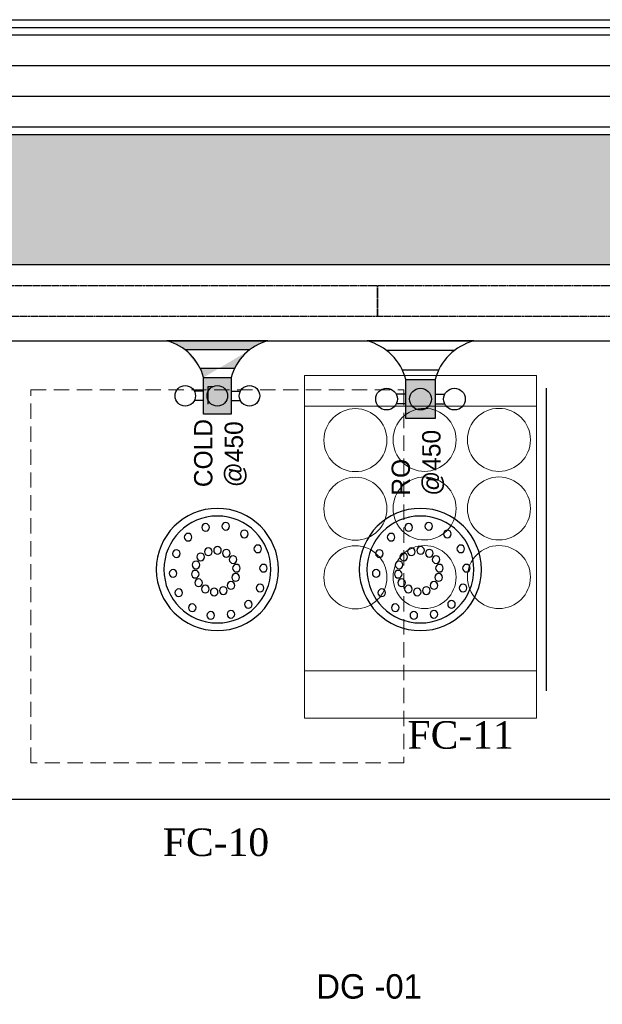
# Model space of a CAD drawing. Header units: inches. Extents: x 1703 to 137267, y -37098 to 14102.
# Tile 103 of 139: x 94446 to 95400, y 7077 to 8687. Entities that reach past the tile are written whole.
import ezdxf

# ---------------------------------------------------------------- set-up
doc = ezdxf.new("R2010")
doc.units = ezdxf.units.IN
doc.header["$MEASUREMENT"] = 0
for name, pattern in [('( Hidden )', [0.375, 0.25, -0.125]), ('HIDDEN', [0.375, 0.25, -0.125]), ('LEVEL-F-OVERALL LAYOUT$0$Hidden 2mm', [3, 2, -1])]:
    doc.linetypes.add(name, pattern=pattern)
for name, color, linetype, lineweight in [('AEQUIP', 9, 'Continuous', 0), ('CKD Dimensions', 7, 'Continuous', 0), ('CKD Equipments', 252, 'Continuous', 0), ('EQPT', 3, 'Continuous', 9), ('equipmenta', 7, 'Continuous', 20), ('L1', 171, 'Continuous', 13), ('LEVEL-F-OVERALL LAYOUT$0$A-DETL', 251, 'Continuous', 15), ('LEVEL-F-OVERALL LAYOUT$0$A-WALL', 251, 'Continuous', 13), ('LEVEL-F-OVERALL LAYOUT$0$A-WALL-FULL-EXTR', 251, 'Continuous', 35)]:
    doc.layers.add(name, color=color, linetype=linetype, lineweight=lineweight)
for name, color, linetype in [('CKD Plumbing', 6, 'Continuous'), ('dispaly screen', 1, 'Continuous'), ('elevation line', 1, 'Continuous'), ('EQUIPMENT', 1, 'Continuous'), ('kitchen equip1', 8, 'Continuous')]:
    doc.layers.add(name, color=color, linetype=linetype)
doc.styles.add('CKD_Dimension Text', font='GOTHIC.TTF')
doc.styles.add('style12', font='BOOKOSI.TTF')

# ---------------------------------------------------------------- blocks, each defined once
blk = doc.blocks.new('G$C05251FD8')
at = {"layer": 'CKD Plumbing'}
h = blk.add_hatch(color=54, dxfattribs=at)
h.dxf.hatch_style = 1
h.paths.add_polyline_path([(189.8059406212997, 63.50403320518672), (126.3019406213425, 63.50403320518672), (126.3019406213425, 111.1320332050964), (189.8059406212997, 111.1320332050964)])
at = {"layer": 'CKD Plumbing', "color": 54}
for p, q in [((253.3099406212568, 3.320511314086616e-05, 83.88463124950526), (253.3099406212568, 174.6360332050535, 83.88463124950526)), ((237.4339406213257, 31.19954840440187, 83.88463124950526), (237.4339406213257, 143.4682700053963, 83.88463124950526)), ((150.1159406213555, 111.1320332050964, 83.88463124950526), (150.1159406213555, 127.0080332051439, 83.88463124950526)), ((165.9919406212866, 111.1320332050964, 83.88463124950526), (165.9919406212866, 127.0080332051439, 83.88463124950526)), ((205.6819406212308, 117.8507564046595, 83.88463124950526), (205.6819406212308, 57.28699160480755, 83.88463124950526)), ((150.1159406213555, 63.50403320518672, 83.88463124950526), (150.1159406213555, 47.62803320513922, 83.88463124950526)), ((165.9919406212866, 63.50403320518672, 83.88463124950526), (165.9919406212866, 47.62803320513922, 83.88463124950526))]:
    blk.add_line(p, q, dxfattribs=at)
at = {"layer": 'CKD Plumbing', "color": 54, "elevation": 83.88463124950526}
blk.add_lwpolyline([(189.8059406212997, 63.50403320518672), (126.3019406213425, 63.50403320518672), (126.3019406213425, 111.1320332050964), (189.8059406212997, 111.1320332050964)], close=True, dxfattribs=at)
at = {"layer": 'CKD Plumbing', "color": 54}
for centre in [(158.0539406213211, 142.8840332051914, 83.88463124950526), (158.0539406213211, 87.31803320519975, 83.88463124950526), (158.0539406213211, 31.75203320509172, 83.88463124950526)]:
    blk.add_circle(centre, 17.74990778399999, dxfattribs=at)
for centre, start, end in [((165.9919406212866, 198.4500332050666, 83.88463124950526), 285.2550999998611, 344.744899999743), ((165.9919406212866, -23.8139667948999, 83.88463124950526), 15.2550999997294, 74.7449000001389)]:
    blk.add_arc(centre, 90.50710737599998, start, end, dxfattribs=at)
at = {"layer": 'CKD Plumbing', "color": 7, "insert": (0, 134.5841901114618), "char_height": 30, "width": 251, "attachment_point": 1}
blk.add_mtext('RO\\P@450', dxfattribs=at)
blk = doc.blocks.new('G$CC311305C')
at = {"layer": 'CKD Dimensions'}
blk.add_blockref('G$C05251FD8', (0, 0), dxfattribs=at)
blk = doc.blocks.new('G$C4B30AC26')
at = {"layer": 'CKD Plumbing'}
h = blk.add_hatch(color=5, dxfattribs=at)
h.dxf.hatch_style = 1
h.paths.add_polyline_path([(179.3019406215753, 60.00003137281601), (119.3019406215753, 60.00003137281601), (119.3019406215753, 105.000031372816), (179.3019406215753, 105.000031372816)])
edge = h.paths.add_edge_path()
edge.add_arc((156.8019804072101, -22.49992884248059), 85.51310803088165, 15.25509999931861, 74.74490000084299)
edge.add_line((239.3019406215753, 165.000031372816), (239.3019406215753, 3.137281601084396e-05))
edge.add_line((194.3019406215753, 54.1260313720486), (194.3019406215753, 111.3480313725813))
edge.add_arc((156.8019725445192, 187.5000235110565), 85.51312401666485, 285.25508075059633, 344.7448807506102, ccw=False)
edge.add_line((224.3019406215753, 135.5520313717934), (224.3019406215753, 29.47803137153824))
at = {"layer": 'CKD Plumbing', "color": 5}
for p, q in [((239.3019406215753, 3.137281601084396e-05), (239.3019406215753, 165.000031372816)), ((224.3019406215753, 29.47803137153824), (224.3019406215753, 135.5520313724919)), ((141.8019406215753, 105.000031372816), (141.8019406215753, 120.000031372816)), ((156.8019406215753, 105.000031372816), (156.8019406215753, 120.000031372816)), ((194.3019406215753, 111.3480313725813), (194.3019406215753, 54.1260313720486)), ((141.8019406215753, 60.00003137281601), (141.8019406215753, 45.00003137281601)), ((156.8019406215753, 60.00003137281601), (156.8019406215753, 45.00003137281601))]:
    blk.add_line(p, q, dxfattribs=at)
blk.add_lwpolyline([(179.3019406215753, 60.00003137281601), (119.3019406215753, 60.00003137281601), (119.3019406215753, 105.000031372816), (179.3019406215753, 105.000031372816)], close=True, dxfattribs=at)
for centre in [(149.3019406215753, 135.000031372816), (149.3019406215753, 82.50003137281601), (149.3019406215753, 30.00003137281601)]:
    blk.add_circle(centre, 16.77051, dxfattribs=at)
for centre, start, end in [((156.8019406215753, 187.500031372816), 285.2550999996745, 344.7448999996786), ((156.8019406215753, -22.49996862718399), 15.25509999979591, 74.74490000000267)]:
    blk.add_arc(centre, 85.51314, start, end, dxfattribs=at)
at = {"layer": 'kitchen equip1', "ltscale": 700}
for p, q in [((163.9149012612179, 98.24204705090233, -5.889800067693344), (135.4675911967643, 98.0439207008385, -5.889800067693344)), ((163.9715087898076, 90.1142441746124, -5.889800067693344), (163.9149012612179, 98.24204705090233, -5.889800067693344))]:
    blk.add_line(p, q, dxfattribs=at)
at = {"layer": 'CKD Plumbing', "color": 7, "insert": (0, 120.5841901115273), "char_height": 30, "width": 251, "attachment_point": 1}
blk.add_mtext('COLD\\P@450', dxfattribs=at)
blk = doc.blocks.new('G$CB76018F8')
at = {"layer": 'CKD Dimensions'}
blk.add_blockref('G$C4B30AC26', (0, 0), dxfattribs=at)
blk = doc.blocks.new('100 DNT')
at = {"layer": 'CKD Plumbing'}
for centre, radius in [((-0.1292388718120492, -4.683218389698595), 101.6), ((-0.1292388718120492, -4.683218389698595), 88.89999999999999), ((-14.03453320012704, 67.29299541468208), 6.35), ((19.38060604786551, 65.32915967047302), 6.35), ((-44.99260977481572, 54.56406472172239), 6.35), ((48.63452983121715, 49.06151924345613), 6.35), ((-67.361996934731, 29.66348842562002), 6.35), ((-0.3580487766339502, 27.00860566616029), 6.35), ((-26.26395801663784, 11.87497228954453), 6.35), ((-15.03807992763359, 22.39821634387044), 6.35), ((14.86857522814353, 24.79299610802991), 6.35), ((27.62597246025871, 16.19021631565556), 6.35), ((67.93313976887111, 21.71207982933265), 6.35), ((-76.71216321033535, -2.476868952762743), 6.35), ((-31.81226021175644, -2.476868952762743), 6.35), ((-31.81226021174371, -2.476868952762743), 6.35), ((-31.8122602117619, -2.476868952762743), 6.35), ((-31.81226021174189, -2.476868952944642), 6.35), ((-31.81226021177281, -2.476868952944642), 6.35), ((-31.81226021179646, -2.476868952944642), 6.35), ((-31.8122602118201, -2.476868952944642), 6.35), ((-31.81226021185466, -2.476868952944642), 6.35), ((-31.81226021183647, -2.476868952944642), 6.35), ((-31.81226021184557, -2.476868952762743), 6.35), ((-31.81226021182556, -2.476868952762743), 6.35), ((-31.8122602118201, -2.476868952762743), 6.35), ((-31.81226021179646, -2.476868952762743), 6.35), ((-31.81226021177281, -2.476868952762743), 6.35), ((-31.8122602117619, -2.476868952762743), 6.35), ((-31.8122602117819, -2.476868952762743), 6.35), ((-31.81226021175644, -2.476868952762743), 6.35), ((-31.81226021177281, -2.476868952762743), 6.35), ((-31.81226021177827, -2.476868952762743), 6.35), ((-31.81226021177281, -2.476868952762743), 6.35), ((-31.812260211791, -2.476868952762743), 6.35), ((-31.81226021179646, -2.476868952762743), 6.35), ((-31.81226021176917, -2.476868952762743), 6.35), ((-31.81226021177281, -2.476868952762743), 6.35), ((-31.81226021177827, -2.476868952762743), 6.35), ((-31.81226021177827, -2.476868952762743), 6.35), ((-31.81226021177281, -2.476868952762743), 6.35), ((35.38738393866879, 2.90415233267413), 6.35), ((-30.58407721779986, -17.81474921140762), 6.35), ((36.61556693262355, -12.43372792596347), 6.35), ((73.45410948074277, -11.30226667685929), 6.35), ((-71.19119349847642, -35.49121545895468), 6.35), ((-22.82266573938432, -31.10081319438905), 6.35), ((19.84138664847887, -37.30881322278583), 6.35), ((31.06726473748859, -26.78556916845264), 6.35), ((-10.06526850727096, -39.70359298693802), 6.35), ((5.161355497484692, -41.91920254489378), 6.35), ((64.1039432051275, -43.44262405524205), 6.35), ((-51.89258356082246, -62.84065487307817), 6.35), ((41.73455604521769, -68.34320035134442), 6.35), ((-22.63865977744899, -79.10829530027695), 6.35), ((10.77647947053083, -81.07213104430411), 6.35)]:
    blk.add_circle(centre, radius, dxfattribs=at)
blk = doc.blocks.new('100DNT')
at = {"layer": 'CKD Plumbing'}
blk.add_blockref('100 DNT', (0.1292388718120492, 4.683218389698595), dxfattribs=at)

msp = doc.modelspace()

# ---------------------------------------------------------------- hatches: boundary and pattern name
at = {"layer": 'EQUIPMENT'}
h = msp.add_hatch(color=253, dxfattribs=at)
h.dxf.hatch_style = 1
h.paths.add_polyline_path([(86537.6115466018, 8499.449121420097), (85210.60439231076, 8499.449121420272), (85150.71556544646, 8538.938526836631), (85095.66749143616, 8455.453740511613), (87408.97190958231, 6930.110520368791), (87463.99314631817, 7013.613002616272), (87385.13998315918, 7065.607083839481), (87356.49592323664, 7065.607083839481), (87356.49592323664, 7084.494361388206), (86537.6115466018, 7624.449121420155)])
h.paths.add_polyline_path([(86438.49035337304, 8424.449121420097), (86437.61154660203, 8423.801008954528), (86437.61154660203, 7690.386972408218), (85324.34786267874, 8424.449121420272)], flags=16)
h.paths.add_polyline_path([(89256.4959232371, 8424.44912141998), (93550.73129184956, 8424.449121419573), (93550.73129184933, 8161.886606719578), (93957.03672774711, 8161.886606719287), (93957.03672774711, 8286.886606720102), (96107.03672774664, 8286.886606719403), (96107.03672774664, 8161.886606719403), (96513.23693631, 8161.886606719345), (96513.23693631, 8499.44912141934), (87437.6115466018, 8499.44912141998), (87437.6115466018, 8424.44912141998), (89156.4959232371, 8424.44912141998), (89156.49592323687, 6540.01062879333, -0.1214611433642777), (89134.4415880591, 6253.589739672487, -0.003201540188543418), (89131.98821931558, 6246.308327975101), (89127.18399206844, 6223.17442091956), (89206.84533879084, 6188.67535984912, 0.09501035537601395), (89256.49592323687, 6447.607083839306)])
h.paths.add_polyline_path([(87589.22033227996, 6931.040887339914), (87534.1990955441, 6847.538405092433), (87878.23188574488, 6620.690576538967, 0.3631993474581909), (88266.52637345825, 5810.490406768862), (88304.09578278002, 5897.375009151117), (88278.13077704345, 5915.601946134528), (88278.39104243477, 5915.951485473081, -0.279140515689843), (87956.49592323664, 6447.607083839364, -0.09187344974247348), (87996.3360331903, 6662.597543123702)])
h.paths.add_polyline_path([(88344.79445824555, 5883.031949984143), (88366.17540645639, 5878.592056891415, -0.0310001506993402), (88297.28068615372, 5906.490219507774), (88308.04056216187, 5898.936778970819), (88269.25989786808, 5809.253368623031, 0.0142882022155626), (88306.19019724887, 5793.889221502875)])
h.paths.add_polyline_path([(88993.06662525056, 5900.427020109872, -0.0007858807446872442), (88902.10722426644, 5957.145231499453, -0.2331541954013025), (88377.80967341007, 5874.832063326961), (88377.41748978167, 5872.636748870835), (88346.35636487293, 5879.087224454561), (88308.99698389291, 5792.821412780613, 0.2646345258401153)])
h.paths.add_polyline_path([(89188.43507651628, 6146.520872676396), (89108.89620363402, 6180.913840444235), (89090.66927243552, 6154.948842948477), (89087.82465134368, 6157.066934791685), (89106.19113633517, 6183.22999257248, 0.009157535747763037), (89115.28685311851, 6203.235571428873, 0.009157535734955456), (89123.64384588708, 6223.560824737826), (89130.14317005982, 6254.859261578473), (89133.63446969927, 6254.23555568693), (89131.98821931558, 6246.308327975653, 0.00320154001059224), (89134.44158805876, 6253.58973967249, 0.1214611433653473), (89156.49592323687, 6540.01062879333), (89156.49592323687, 6447.607083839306, -0.2439077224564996), (88902.10722426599, 5957.145231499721, 0.000785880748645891), (88993.06662525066, 5900.427020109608, 0.1136695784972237)])
h.paths.add_polyline_path([(89122.93256736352, 6221.745334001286, -0.008345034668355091), (89115.28685311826, 6203.235571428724, -0.008345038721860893), (89107.02766432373, 6184.991272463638), (89189.72041753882, 6149.23359336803, 0.01428832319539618), (89205.72921271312, 6185.889419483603)])

# ---------------------------------------------------------------- linework, layer by layer
at = {"layer": 'AEQUIP'}
for p, q in [((95292.15099506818, 8104.963352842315), (94912.15099506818, 8104.963352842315)), ((94912.15099506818, 8104.963352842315), (94912.15099506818, 7544.963352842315)), ((95292.15099506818, 7544.963352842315), (95292.15099506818, 8104.963352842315)), ((95292.15099506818, 8054.963352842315), (94912.15099506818, 8054.963352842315)), ((94912.15099506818, 7622.04055011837), (95292.15099506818, 7622.04055011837)), ((94912.15099506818, 7544.963352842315), (95292.15099506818, 7544.963352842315))]:
    msp.add_line(p, q, dxfattribs=at)
at = {"layer": 'CKD Equipments'}
msp.add_lwpolyline([(95292.15099506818, 7544.963352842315), (94912.15099506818, 7544.963352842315), (94912.15099506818, 8104.963352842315), (95292.15099506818, 8104.963352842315), (95292.15099506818, 7544.963352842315)], dxfattribs=at)
at = {"layer": 'dispaly screen', "linetype": 'HIDDEN', "ltscale": 5}
for points in [[(95032.03672774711, 8201.90381152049), (95032.03672774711, 8251.903811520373), (94057.03672774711, 8251.90381152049), (94057.03672774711, 8201.90381152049), (95032.03672774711, 8201.90381152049)], [(96007.03672774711, 8201.903811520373), (96007.03672774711, 8251.903811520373), (95032.03672774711, 8251.903811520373), (95032.03672774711, 8201.90381152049), (96007.03672774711, 8201.903811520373)]]:
    msp.add_lwpolyline(points, dxfattribs=at)
at = {"layer": 'elevation line', "ltscale": 0.25}
msp.add_line((93957.03672774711, 8161.886606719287), (96107.03672774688, 8161.886606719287), dxfattribs=at)
msp.add_lwpolyline([(96513.23693631, 7411.886606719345), (93650.73129184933, 7411.886606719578)], dxfattribs=at)
at = {"layer": 'EQPT', "linetype": '( Hidden )', "lineweight": 15, "ltscale": 100, "elevation": 7.415310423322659}
msp.add_lwpolyline([(94464.85629881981, 8081.774286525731), (95074.85629881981, 8081.774286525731), (95074.85629881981, 7471.774286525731), (94464.85629881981, 7471.774286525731), (94464.85629881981, 8081.774286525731)], dxfattribs=at)
at = {"layer": 'equipmenta'}
for centre in [(94995.62349102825, 7999.425699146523, -0.007630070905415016), (95108.86859070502, 7999.885964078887), (95230.50124550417, 7999.885964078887), (94995.62349102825, 7887.25682860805, -0.007630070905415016), (95108.86859070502, 7887.717093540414), (95230.50124550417, 7887.717093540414), (94995.62349102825, 7775.088287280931, -0.007630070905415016), (95108.86859070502, 7775.548552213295), (95230.50124550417, 7775.548552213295)]:
    msp.add_circle(centre, 51.52385897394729, dxfattribs=at)
at = {"layer": 'kitchen equip1'}
msp.add_line((95308.48444346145, 7589.672958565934), (95308.48444346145, 8084.672958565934), dxfattribs=at)
at = {"layer": 'LEVEL-F-OVERALL LAYOUT$0$A-DETL', "linetype": 'LEVEL-F-OVERALL LAYOUT$0$Hidden 2mm', "lineweight": 15}
for p, q in [((96513.23693631, 8661.949047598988), (87437.6115466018, 8661.944323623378)), ((87437.6115466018, 8511.944323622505), (95286.86236479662, 8511.948270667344))]:
    msp.add_line(p, q, dxfattribs=at)
at = {"layer": 'LEVEL-F-OVERALL LAYOUT$0$A-WALL', "color": 3, "lineweight": 25}
for points in [[(87437.6115466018, 8686.941793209), (96513.23693631, 8686.941793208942)], [(93550.73129184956, 8424.449121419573), (93550.73129184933, 8161.886606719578), (93957.03672774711, 8161.886606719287), (93957.03672774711, 8286.886606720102), (96107.03672774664, 8286.886606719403), (96107.03672774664, 8161.886606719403), (96513.34216364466, 8161.886606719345)]]:
    msp.add_lwpolyline(points, dxfattribs=at)
at = {"layer": 'LEVEL-F-OVERALL LAYOUT$0$A-WALL-FULL-EXTR', "color": 2, "lineweight": -2}
for points in [[(87437.6115466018, 8674.441793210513), (96513.23693631, 8674.441793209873)], [(87437.6115466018, 8661.941793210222), (96513.23693631, 8661.941793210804)], [(87437.6115466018, 8611.941793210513), (96513.23693631, 8611.941793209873)], [(87437.6115466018, 8561.94912141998), (96513.34216364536, 8561.94912141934)], [(87437.6115466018, 8511.94912142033), (96513.34216364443, 8511.949121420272)], [(87437.6115466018, 8499.44912141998), (96513.34216364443, 8499.44912141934)]]:
    msp.add_lwpolyline(points, dxfattribs=at)

# ---------------------------------------------------------------- block references
at = {"layer": 'CKD Dimensions', "ltscale": 0.25, "rotation": 90}
for name, p in [('G$CB76018F8', (94852.35633019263, 7922.584666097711)), ('G$CC311305C', (95189.48490427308, 7908.57666609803, -83.88463124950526))]:
    msp.add_blockref(name, p, dxfattribs=at)
at = {"layer": 'CKD Plumbing', "xscale": -0.9832238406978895, "yscale": 0.9832238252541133, "zscale": 0.9832238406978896, "rotation": 359.9999999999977}
for p in [(94769.85629881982, 7787.922952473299), (95101.9797605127, 7787.922952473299)]:
    msp.add_blockref('100DNT', p, dxfattribs=at)

# ---------------------------------------------------------------- texts
at = {"layer": 'L1', "color": 0, "char_height": 45, "style": 'style12'}
for s, insert, width, attachment_point in [('FC-11', (95167.84910919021, 7539.919817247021), 1358.803639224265, 2), ('FC-10', (94767.7002928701, 7318.791058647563), 679.8425154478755, 8)]:
    msp.add_mtext(s, dxfattribs=dict(at, insert=insert, width=width, attachment_point=attachment_point))
at = {"layer": 'L1', "color": 7, "insert": (95018.10037537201, 7126.198951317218), "char_height": 40, "width": 348.213025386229, "attachment_point": 2, "style": 'CKD_Dimension Text'}
msp.add_mtext('DG -01', dxfattribs=at)

doc.saveas('drawing.dxf')
